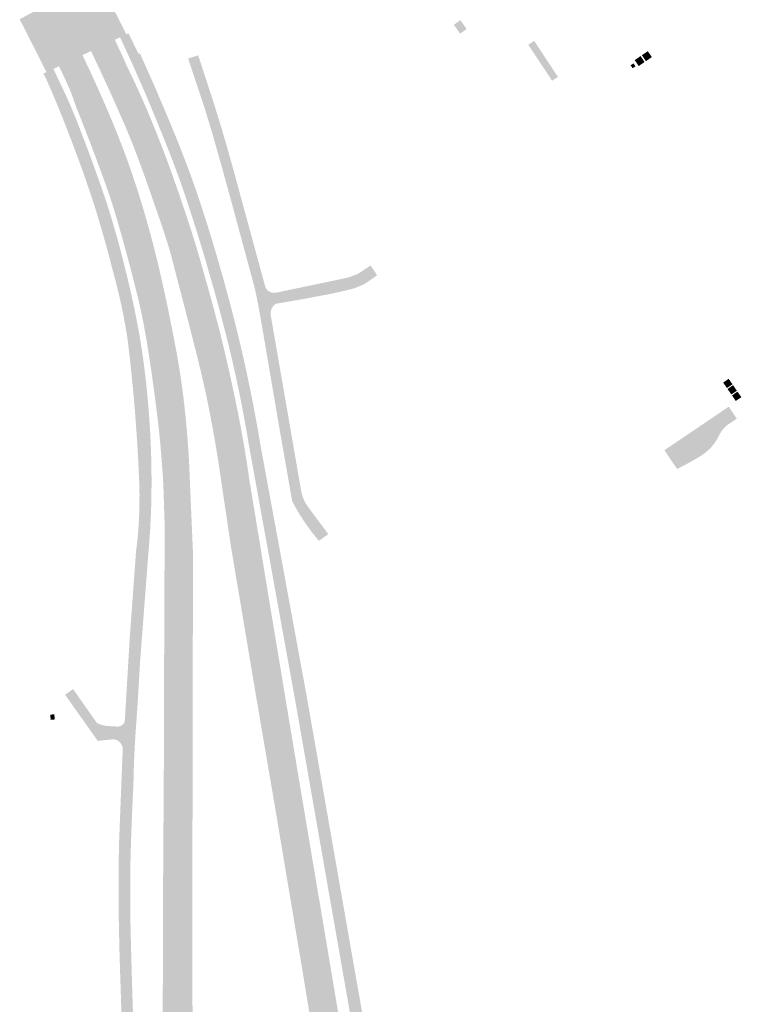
# Model space of a CAD drawing. Header units: inches. Extents: x 83218 to 84837, y 445814 to 447252.
# Tile 5 of 12: x 83565 to 83766, y 446488 to 446763. Entities that reach past the tile are written whole.
import ezdxf

# ---------------------------------------------------------------- set-up
doc = ezdxf.new("R2010")
doc.units = ezdxf.units.IN
doc.header["$MEASUREMENT"] = 0

msp = doc.modelspace()

# ---------------------------------------------------------------- hatches: boundary and pattern name
for points in [[(83594.66, 446758.92), (83592.9, 446758.08), (83591.44, 446757.39), (83584.78, 446754.23), (83582.4, 446753.1), (83575.85, 446749.99), (83574.29, 446749.25), (83572.37, 446748.34), (83569.45, 446754.1), (83565.16, 446762.55), (83564.88, 446763.12), (83586.63, 446774.76), (83586.93, 446774.17), (83591.54, 446765.07), (83594.66, 446758.92), (83594.66, 446758.92)], [(83687.92, 446762.86), (83689.66, 446760.37), (83687.85, 446759.08), (83686.09, 446761.57), (83687.92, 446762.86), (83687.92, 446762.86)], [(83607.15, 446733.5), (83608.34, 446730.64), (83609.49, 446727.77), (83610.62, 446724.89), (83611.72, 446721.99), (83612.79, 446719.09), (83613.83, 446716.17), (83615.13, 446712.33), (83616.39, 446708.48), (83617.62, 446704.61), (83618.81, 446700.74), (83619.96, 446696.85), (83621.08, 446692.96), (83622.23, 446688.88), (83623.34, 446684.79), (83624.41, 446680.69), (83625.44, 446676.58), (83626.44, 446672.47), (83627.4, 446668.34), (83628.29, 446664.29), (83629.14, 446660.22), (83629.96, 446656.15), (83630.73, 446652.07), (83631.47, 446647.99), (83632.16, 446643.9), (83637.92, 446612.64), (83634.69, 446612.18), (83628.9, 446644.09), (83628.24, 446648.05), (83627.52, 446652.01), (83626.77, 446655.95), (83625.98, 446659.89), (83625.14, 446663.81), (83624.26, 446667.73), (83623.3, 446671.74), (83622.3, 446675.74), (83621.27, 446679.72), (83620.21, 446683.7), (83619.11, 446687.67), (83617.97, 446691.63), (83616.83, 446695.58), (83615.66, 446699.52), (83614.45, 446703.45), (83613.22, 446707.36), (83611.95, 446711.27), (83610.65, 446715.17), (83609.65, 446718), (83608.62, 446720.82), (83607.57, 446723.63), (83606.49, 446726.43), (83605.38, 446729.22), (83604.25, 446732), (83603, 446735.07), (83601.73, 446738.14), (83600.45, 446741.2), (83599.14, 446744.25), (83597.81, 446747.29), (83596.47, 446750.33), (83592.9, 446758.08), (83594.66, 446758.92), (83595.27, 446759.2), (83598.05, 446753.45), (83598.43, 446753.59), (83599.94, 446750.26), (83601.42, 446746.93), (83602.89, 446743.59), (83604.33, 446740.23), (83605.75, 446736.87), (83607.15, 446733.5), (83607.15, 446733.5)], [(83616.3, 446692.23), (83617.13, 446689.33), (83617.94, 446686.42), (83618.74, 446683.51), (83619.52, 446680.59), (83620.29, 446677.67), (83621.04, 446674.75), (83621.92, 446671.08), (83622.78, 446667.4), (83623.62, 446663.71), (83624.42, 446660.02), (83625.2, 446656.32), (83625.95, 446652.62), (83626.52, 446649.65), (83627.07, 446646.68), (83627.59, 446643.71), (83628.08, 446640.73), (83628.54, 446637.74), (83628.97, 446634.75), (83632.73, 446611.9), (83624.73, 446610.74), (83624.7, 446610.93), (83623.87, 446615.86), (83620.25, 446640.23), (83619.76, 446643.21), (83619.25, 446646.19), (83618.72, 446649.16), (83618.16, 446652.13), (83617.58, 446655.09), (83616.98, 446658.05), (83616.46, 446660.42), (83615.92, 446662.79), (83615.37, 446665.15), (83614.8, 446667.51), (83614.21, 446669.87), (83613.61, 446672.22), (83610.87, 446682.93), (83608.07, 446693.62), (83607.78, 446694.76), (83607.49, 446695.9), (83607.18, 446697.04), (83606.87, 446698.17), (83606.55, 446699.3), (83606.22, 446700.43), (83605.62, 446702.28), (83605.01, 446704.13), (83604.4, 446705.97), (83603.77, 446707.81), (83603.13, 446709.65), (83602.48, 446711.48), (83601.64, 446713.94), (83600.78, 446716.39), (83599.92, 446718.84), (83599.04, 446721.28), (83598.14, 446723.72), (83597.24, 446726.15), (83596.47, 446728.11), (83595.68, 446730.06), (83594.87, 446732.01), (83594.05, 446733.95), (83593.21, 446735.88), (83592.36, 446737.81), (83591.13, 446740.56), (83589.89, 446743.31), (83588.63, 446746.05), (83587.36, 446748.78), (83586.08, 446751.51), (83584.78, 446754.23), (83591.44, 446757.39), (83593.53, 446752.96), (83594.81, 446750.02), (83595.85, 446747.89), (83596.87, 446745.75), (83597.87, 446743.59), (83598.84, 446741.43), (83599.8, 446739.26), (83600.73, 446737.08), (83601.8, 446734.52), (83602.84, 446731.95), (83603.87, 446729.37), (83604.87, 446726.78), (83605.85, 446724.18), (83606.81, 446721.58), (83607.93, 446718.43), (83609.04, 446715.28), (83610.12, 446712.11), (83611.19, 446708.95), (83612.23, 446705.77), (83613.26, 446702.59), (83613.8, 446700.87), (83614.32, 446699.15), (83614.83, 446697.42), (83615.33, 446695.7), (83615.82, 446693.96), (83616.3, 446692.23), (83616.3, 446692.23)], [(83708.52, 446757.07), (83715.15, 446747.01), (83713.51, 446745.96), (83706.86, 446755.99), (83708.52, 446757.07), (83708.52, 446757.07)], [(83603.78, 446693.66), (83604.67, 446689.75), (83605.53, 446685.84), (83606.36, 446681.92), (83607.16, 446677.99), (83607.93, 446674.06), (83608.67, 446670.12), (83609.11, 446667.67), (83609.51, 446665.22), (83609.89, 446662.76), (83610.24, 446660.3), (83610.56, 446657.83), (83610.85, 446655.36), (83611.15, 446652.58), (83611.42, 446649.79), (83611.66, 446647.01), (83611.87, 446644.22), (83612.06, 446641.42), (83612.21, 446638.63), (83613.26, 446614.16), (83613.25, 446609.16), (83605.3, 446607.95), (83605.38, 446620.92), (83604.99, 446632.97), (83604.82, 446635.87), (83604.62, 446638.77), (83604.39, 446641.66), (83604.14, 446644.55), (83603.85, 446647.44), (83603.54, 446650.33), (83603.12, 446653.86), (83602.67, 446657.39), (83602.2, 446660.92), (83601.7, 446664.44), (83601.17, 446667.96), (83600.62, 446671.47), (83600.27, 446673.67), (83599.88, 446675.87), (83599.47, 446678.06), (83599.04, 446680.25), (83598.57, 446682.43), (83598.08, 446684.61), (83597.22, 446688.11), (83596.33, 446691.61), (83595.42, 446695.09), (83594.48, 446698.58), (83593.52, 446702.05), (83592.53, 446705.52), (83591.98, 446707.44), (83591.4, 446709.36), (83590.81, 446711.27), (83590.19, 446713.17), (83589.55, 446715.06), (83588.89, 446716.95), (83587.57, 446720.6), (83586.22, 446724.25), (83584.85, 446727.89), (83583.45, 446731.52), (83582.04, 446735.14), (83580.6, 446738.75), (83579.33, 446742.4), (83578.75, 446743.77), (83577.31, 446746.95), (83575.85, 446749.99), (83582.4, 446753.1), (83583.67, 446750.45), (83584.91, 446747.79), (83586.13, 446745.11), (83587.34, 446742.43), (83588.52, 446739.74), (83589.68, 446737.04), (83590.66, 446734.71), (83591.62, 446732.36), (83592.56, 446730.01), (83593.48, 446727.65), (83594.37, 446725.28), (83595.24, 446722.9), (83596.01, 446720.71), (83596.76, 446718.52), (83597.49, 446716.32), (83598.19, 446714.11), (83598.87, 446711.89), (83599.53, 446709.67), (83600.3, 446707.02), (83601.05, 446704.36), (83601.77, 446701.7), (83602.46, 446699.02), (83603.14, 446696.34), (83603.78, 446693.66), (83603.78, 446693.66)], [(83658.14, 446687.96), (83656.86, 446687.63), (83655.58, 446687.32), (83654.3, 446687.02), (83653.01, 446686.74), (83651.72, 446686.47), (83650.43, 446686.22), (83643.85, 446684.97), (83636.4, 446683.7), (83636.16, 446683.53), (83635.94, 446683.33), (83635.73, 446683.12), (83635.55, 446682.88), (83635.39, 446682.64), (83635.25, 446682.37), (83635.13, 446682.09), (83635.04, 446681.8), (83634.97, 446681.5), (83634.94, 446681.2), (83634.93, 446680.89), (83634.95, 446680.59), (83643.55, 446630.98), (83643.8, 446630.1), (83644.11, 446629.25), (83644.49, 446628.43), (83644.8, 446627.88), (83645.13, 446627.35), (83645.49, 446626.84), (83651.04, 446619.39), (83648.41, 446617.53), (83646.54, 446619.83), (83644.78, 446622.23), (83643.15, 446624.71), (83642.39, 446625.99), (83641.65, 446627.29), (83640.95, 446628.6), (83637.32, 446649.35), (83632.68, 446676.54), (83631.71, 446682.04), (83631.48, 446683.31), (83631.24, 446684.58), (83630.98, 446685.84), (83630.76, 446686.83), (83630.54, 446687.82), (83630.3, 446688.8), (83626.39, 446703.26), (83624.57, 446710.03), (83621.37, 446721.68), (83618.63, 446731.34), (83616.28, 446739.02), (83611.9, 446752.15), (83614.71, 446753.04), (83618, 446743), (83619.22, 446739.22), (83621.02, 446733.4), (83622.7, 446727.66), (83624.34, 446721.84), (83633.32, 446688.89), (83633.36, 446688.69), (83633.42, 446688.49), (83633.5, 446688.29), (83633.59, 446688.1), (83633.7, 446687.92), (83633.82, 446687.75), (83633.96, 446687.59), (83634.12, 446687.43), (83634.3, 446687.28), (83634.5, 446687.15), (83634.7, 446687.04), (83634.91, 446686.94), (83635.14, 446686.87), (83635.36, 446686.81), (83635.62, 446686.8), (83635.87, 446686.8), (83636.12, 446686.8), (83636.39, 446686.82), (83636.65, 446686.85), (83636.91, 446686.88), (83638.87, 446687.29), (83655.3, 446690.74), (83656.04, 446690.91), (83656.77, 446691.11), (83657.49, 446691.34), (83658.2, 446691.6), (83658.89, 446691.89), (83659.58, 446692.21), (83662.85, 446694.39), (83664.58, 446691.78), (83664.68, 446691.63), (83661.91, 446689.72), (83661.63, 446689.53), (83661.34, 446689.35), (83661.04, 446689.18), (83660.73, 446689.02), (83660.42, 446688.87), (83660.11, 446688.74), (83658.14, 446687.96), (83658.14, 446687.96)], [(83736.57, 446751.71), (83738.23, 446752.83), (83739.35, 446751.17), (83737.7, 446750.05), (83736.57, 446751.71), (83736.57, 446751.71)], [(83738.59, 446753.07), (83740.24, 446754.19), (83741.37, 446752.54), (83739.71, 446751.41), (83738.59, 446753.07), (83738.59, 446753.07)], [(83736.78, 446749.96), (83735.99, 446749.42), (83735.45, 446750.28), (83736.23, 446750.81), (83736.78, 446749.96), (83736.78, 446749.96)], [(83600.89, 446653.93), (83601.14, 446650.54), (83601.34, 446647.14), (83601.5, 446643.74), (83601.61, 446640.34), (83601.67, 446636.94), (83601.69, 446633.54), (83601.66, 446630.32), (83601.59, 446627.1), (83601.46, 446623.88), (83601.3, 446620.66), (83601.08, 446617.45), (83600.82, 446614.24), (83600.28, 446607.23), (83596.79, 446606.73), (83597.33, 446614.22), (83597.72, 446617.47), (83598.01, 446620.74), (83598.21, 446624.01), (83598.32, 446627.28), (83598.33, 446630.56), (83598.25, 446633.84), (83597.95, 446640.54), (83597.54, 446647.24), (83597.04, 446653.94), (83596.45, 446660.62), (83595.76, 446667.3), (83594.98, 446673.97), (83594.43, 446677.25), (83593.83, 446680.53), (83593.15, 446683.79), (83592.41, 446687.04), (83591.6, 446690.27), (83590.73, 446693.49), (83589.9, 446696.72), (83589.03, 446699.95), (83588.12, 446703.17), (83587.18, 446706.38), (83586.21, 446709.58), (83585.2, 446712.76), (83584.11, 446715.99), (83583, 446719.21), (83581.86, 446722.41), (83580.69, 446725.61), (83579.49, 446728.8), (83578.26, 446731.97), (83577.6, 446733.67), (83576.94, 446735.37), (83576.26, 446737.06), (83575.57, 446738.74), (83574.87, 446740.43), (83574.16, 446742.1), (83573.86, 446742.82), (83573.55, 446743.54), (83573.24, 446744.25), (83572.93, 446744.96), (83572.61, 446745.68), (83572.3, 446746.39), (83571.49, 446747.92), (83572.37, 446748.34), (83574.29, 446749.25), (83577.82, 446741.82), (83578.51, 446740.26), (83579.19, 446738.69), (83579.85, 446737.11), (83580.5, 446735.53), (83581.13, 446733.95), (83581.74, 446732.35), (83583.02, 446729.04), (83584.27, 446725.71), (83585.49, 446722.38), (83586.69, 446719.03), (83587.86, 446715.68), (83589.01, 446712.32), (83589.93, 446709.43), (83590.81, 446706.52), (83591.66, 446703.61), (83592.48, 446700.69), (83593.25, 446697.75), (83594, 446694.81), (83594.85, 446691.42), (83595.65, 446688.01), (83596.41, 446684.6), (83597.13, 446681.17), (83597.8, 446677.74), (83598.43, 446674.3), (83598.97, 446670.92), (83599.45, 446667.54), (83599.88, 446664.15), (83600.27, 446660.75), (83600.6, 446657.34), (83600.89, 446653.93), (83600.89, 446653.93)], [(83761.29, 446661.69), (83762.81, 446662.76), (83763.88, 446661.22), (83762.33, 446660.16), (83761.29, 446661.69), (83761.29, 446661.69)], [(83762.5, 446659.9), (83764.04, 446660.98), (83765.11, 446659.43), (83763.58, 446658.38), (83762.5, 446659.9), (83762.5, 446659.9)], [(83763.76, 446658.12), (83765.29, 446659.17), (83766.35, 446657.62), (83764.8, 446656.57), (83763.76, 446658.12), (83763.76, 446658.12)], [(83762.85, 446650.14), (83762.29, 446649.71), (83761.76, 446649.23), (83761.28, 446648.7), (83760.84, 446648.14), (83760.46, 446647.55), (83760.12, 446646.92), (83759.83, 446646.36), (83759.52, 446645.81), (83759.18, 446645.27), (83758.82, 446644.75), (83758.44, 446644.24), (83758.03, 446643.75), (83757.57, 446643.27), (83757.09, 446642.82), (83756.59, 446642.38), (83756.07, 446641.97), (83755.54, 446641.58), (83754.99, 446641.21), (83753.27, 446640.18), (83750.52, 446638.65), (83749.96, 446638.34), (83749.39, 446638.05), (83748.81, 446637.78), (83748.67, 446637.72), (83748.54, 446637.66), (83748.4, 446637.6), (83744.88, 446642.82), (83762.86, 446654.98), (83765.08, 446651.6), (83762.85, 446650.14), (83762.85, 446650.14)], [(83645, 446574.19), (83660.74, 446484.41), (83660.78, 446484.39), (83660.81, 446484.37), (83660.84, 446484.34), (83660.87, 446484.32), (83660.9, 446484.3), (83660.93, 446484.28), (83662.98, 446479.62), (83662.89, 446479.57), (83662.8, 446479.52), (83662.71, 446479.47), (83662.63, 446479.41), (83662.54, 446479.35), (83662.46, 446479.29), (83662.39, 446479.23), (83662.31, 446479.16), (83662.23, 446479.09), (83662.16, 446479.02), (83662.09, 446478.95), (83662.02, 446478.88), (83661.96, 446478.8), (83661.89, 446478.72), (83661.83, 446478.64), (83661.77, 446478.56), (83661.71, 446478.47), (83661.66, 446478.39), (83661.73, 446478.01), (83661.82, 446477.5), (83658.62, 446477.27), (83657.83, 446481.49), (83641.76, 446573.16), (83634.69, 446612.18), (83637.92, 446612.64), (83645, 446574.19), (83645, 446574.19)], [(83632.73, 446611.9), (83634.38, 446601.83), (83642.32, 446554.07), (83655.28, 446477.04), (83647.29, 446476.48), (83643.46, 446499.71), (83635.91, 446544.68), (83631.87, 446568.29), (83624.73, 446610.74), (83632.73, 446611.9), (83632.73, 446611.9)], [(83600.28, 446607.23), (83598.49, 446583.79), (83598.33, 446581.04), (83598.17, 446578.29), (83598.01, 446575.54), (83597.84, 446572.79), (83597.66, 446570.04), (83597.48, 446567.29), (83597.25, 446564.26), (83597.06, 446561.24), (83596.9, 446558.21), (83596.78, 446555.18), (83596.69, 446552.15), (83596.63, 446549.11), (83596.44, 446545.6), (83596.28, 446542.08), (83596.13, 446538.55), (83596.01, 446535.03), (83595.9, 446531.51), (83595.81, 446527.99), (83595.76, 446524.41), (83595.73, 446520.83), (83595.74, 446517.25), (83595.76, 446513.67), (83595.82, 446510.09), (83595.9, 446506.51), (83596.13, 446497.84), (83596.39, 446489.18), (83596.67, 446480.51), (83596.76, 446477.99), (83596.85, 446475.46), (83596.94, 446472.94), (83593.71, 446472.71), (83593.16, 446489.69), (83592.9, 446497.61), (83592.73, 446503.13), (83592.6, 446509.14), (83592.5, 446514.13), (83592.5, 446517.58), (83592.49, 446519.25), (83592.49, 446520.92), (83592.49, 446522.59), (83592.5, 446524.25), (83592.5, 446525.92), (83592.51, 446527.59), (83592.53, 446528.59), (83592.55, 446529.58), (83592.57, 446530.58), (83592.59, 446531.58), (83592.62, 446532.58), (83592.64, 446533.57), (83592.83, 446538.55), (83593.16, 446547.01), (83593.47, 446555.01), (83593.64, 446559), (83593.65, 446559.24), (83593.64, 446559.48), (83593.61, 446559.71), (83593.56, 446559.94), (83593.5, 446560.17), (83593.41, 446560.39), (83593.31, 446560.61), (83593.19, 446560.81), (83593.06, 446561.01), (83592.91, 446561.19), (83592.75, 446561.37), (83592.57, 446561.53), (83592.38, 446561.68), (83592.17, 446561.8), (83591.95, 446561.91), (83591.73, 446561.99), (83591.5, 446562.06), (83591.26, 446562.1), (83591.02, 446562.12), (83590.78, 446562.11), (83586.67, 446561.68), (83578.85, 446572.73), (83578.13, 446573.76), (83577.55, 446574.58), (83579.78, 446576.16), (83586.41, 446566.71), (83586.87, 446566.48), (83587.33, 446566.28), (83587.81, 446566.12), (83588.3, 446566), (83588.8, 446565.91), (83589.3, 446565.85), (83591.79, 446565.7), (83591.96, 446565.67), (83592.14, 446565.66), (83592.31, 446565.66), (83592.49, 446565.68), (83592.66, 446565.71), (83592.83, 446565.76), (83592.99, 446565.82), (83593.15, 446565.89), (83593.31, 446565.98), (83593.45, 446566.08), (83593.59, 446566.19), (83593.71, 446566.31), (83593.83, 446566.45), (83593.93, 446566.59), (83594.03, 446566.74), (83594.1, 446566.9), (83594.17, 446567.06), (83594.22, 446567.23), (83595.54, 446589.34), (83595.57, 446589.93), (83596.79, 446606.73), (83600.28, 446607.23), (83600.28, 446607.23)], [(83613.25, 446609.16), (83613.04, 446492.79), (83613.26, 446479.81), (83613.49, 446474.1), (83604.81, 446473.49), (83604.81, 446474.87), (83604.88, 446515.51), (83605.14, 446556.66), (83605.25, 446599.96), (83605.3, 446607.95), (83613.25, 446609.16), (83613.25, 446609.16)], [(83573.4, 446569), (83574.54, 446569.11), (83574.68, 446567.67), (83573.54, 446567.55), (83573.4, 446569), (83573.4, 446569)]]:
    msp.add_hatch(color=256).paths.add_polyline_path(points, flags=0)

doc.saveas('drawing.dxf')
